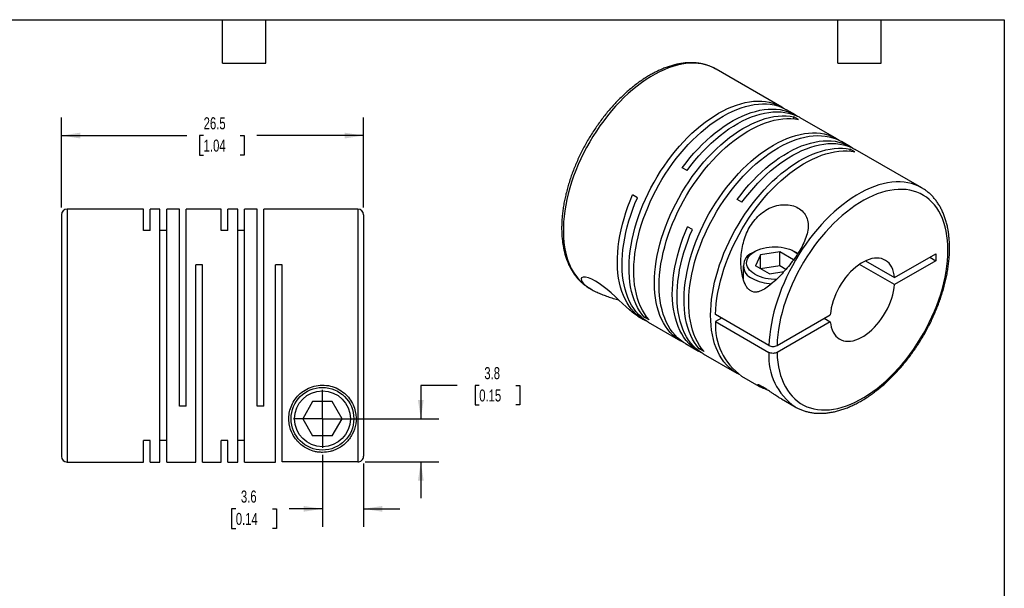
# Model space of a CAD drawing. Header units: millimetres. Extents: x 3 to 137, y 3 to 105.
# Tile 3 of 3: x 50 to 137, y 55 to 105. Entities that reach past the tile are written whole.
import ezdxf

# ---------------------------------------------------------------- set-up
doc = ezdxf.new("R2010")
doc.units = ezdxf.units.MM
doc.header["$LTSCALE"] = 0.5
doc.linetypes.add('SLD-Center', pattern=[19.05, 15.24, -1.27, 1.27, -1.27])
doc.linetypes.add('SLD-Solid', pattern=[0])
doc.layers.add('CENTER', color=40, linetype='SLD-Center')
doc.layers.add('DIMENSIONS', color=140, linetype='SLD-Solid', lineweight=25)
doc.layers.add('TEXT', color=140, linetype='SLD-Solid', lineweight=25)
doc.styles.add('SLDTEXTSTYLE0', font='TXT', dxfattribs={"width": 0.7})
doc.dimstyles.new('SLDDIMSTYLE0', dxfattribs={"dimtxt": 1.079004, "dimasz": 1.651, "dimexe": 0, "dimexo": 0.0625, "dimgap": 0.269751, "dimtad": 0, "dimtih": 1, "dimtoh": 1, "dimdec": 1, "dimrnd": 1e-09, "dimzin": 12, "dimdsep": 46, "dimtxsty": 'SLDTEXTSTYLE0', "dimsah": 1, "dimcen": 0.09, "dimadec": 0, "dimazin": 3, "dimtfac": 1, "dimtdec": 1, "dimtmove": 0, "dimatfit": 0, "dimfxl": 0, "dimfrac": 2, "dimtolj": 1, "dimtzin": 12, "dimarcsym": 0})
doc.dimstyles.new('SLDDIMSTYLE1', dxfattribs={"dimtxt": 1.079004, "dimasz": 1.651, "dimexe": 0, "dimexo": 0.0625, "dimgap": 0.269751, "dimtad": 0, "dimtih": 1, "dimtoh": 1, "dimdec": 1, "dimrnd": 1e-09, "dimzin": 12, "dimdsep": 46, "dimtxsty": 'SLDTEXTSTYLE0', "dimsah": 1, "dimcen": 0.09, "dimadec": 0, "dimazin": 3, "dimtfac": 1, "dimtdec": 1, "dimtofl": 0, "dimtmove": 0, "dimatfit": 3, "dimfxl": 0, "dimfrac": 2, "dimtolj": 1, "dimtzin": 12, "dimarcsym": 0})

# ---------------------------------------------------------------- blocks, each defined once
blk = doc.blocks.new('_D_5')
at = {"layer": 'DIMENSIONS'}
for p, q in [((53.823, 88.297), (53.823, 96.195)), ((80.323, 88.297), (80.323, 96.195)), ((53.823, 94.607), (64.84, 94.607)), ((66.302, 94.607), (65.94, 94.607)), ((65.94, 94.607), (65.94, 92.892)), ((69.509, 94.607), (69.871, 94.607)), ((69.871, 94.607), (69.871, 92.892)), ((80.323, 94.607), (70.971, 94.607)), ((65.94, 92.892), (66.302, 92.892)), ((69.871, 92.892), (69.509, 92.892))]:
    blk.add_line(p, q, dxfattribs=at)
for points in [[(53.823, 94.607), (55.474, 94.353), (55.474, 94.861)], [(80.323, 94.607), (78.672, 94.861), (78.672, 94.353)]]:
    blk.add_solid(points, dxfattribs=at)
at = {"layer": 'DIMENSIONS', "char_height": 1.0583, "attachment_point": 1, "style": 'SLDTEXTSTYLE0'}
for s, insert in [('26.5', (66.302, 96.213)), ('1.04', (66.302, 94.257))]:
    blk.add_mtext(s, dxfattribs=dict(at, insert=insert))
blk = doc.blocks.new('_D_6')
at = {"layer": 'DIMENSIONS'}
for p, q in [((76.723, 66.587), (76.723, 60.27)), ((80.323, 65.834), (80.323, 60.27)), ((69.123, 61.858), (68.76, 61.858)), ((68.76, 61.858), (68.76, 60.143)), ((72.329, 61.858), (72.691, 61.858)), ((72.691, 61.858), (72.691, 60.143)), ((76.723, 61.858), (73.791, 61.858)), ((80.323, 61.858), (83.498, 61.858)), ((68.76, 60.143), (69.123, 60.143)), ((72.691, 60.143), (72.329, 60.143))]:
    blk.add_line(p, q, dxfattribs=at)
for points in [[(76.723, 61.858), (75.072, 62.112), (75.072, 61.604)], [(80.323, 61.858), (81.974, 61.604), (81.974, 62.112)]]:
    blk.add_solid(points, dxfattribs=at)
at = {"layer": 'DIMENSIONS', "char_height": 1.0583, "attachment_point": 1, "style": 'SLDTEXTSTYLE0'}
for s, insert in [('3.6', (69.571, 63.464)), ('0.14', (69.123, 61.507))]:
    blk.add_mtext(s, dxfattribs=dict(at, insert=insert))
blk = doc.blocks.new('_D_7')
at = {"layer": 'DIMENSIONS'}
for p, q in [((88.526, 72.686), (85.351, 72.686)), ((85.351, 72.686), (85.351, 69.762)), ((90.472, 72.686), (90.11, 72.686)), ((90.11, 72.686), (90.11, 70.971)), ((93.678, 72.686), (94.041, 72.686)), ((94.041, 72.686), (94.041, 70.971)), ((90.11, 70.971), (90.472, 70.971)), ((94.041, 70.971), (93.678, 70.971)), ((77.358, 69.762), (86.939, 69.762)), ((80.458, 65.969), (86.939, 65.969)), ((85.351, 65.969), (85.351, 62.794))]:
    blk.add_line(p, q, dxfattribs=at)
for points in [[(85.351, 69.762), (85.605, 71.413), (85.097, 71.413)], [(85.351, 65.969), (85.097, 64.318), (85.605, 64.318)]]:
    blk.add_solid(points, dxfattribs=at)
at = {"layer": 'DIMENSIONS', "char_height": 1.0583, "attachment_point": 1, "style": 'SLDTEXTSTYLE0'}
for s, insert in [('3.8', (90.921, 74.292)), ('0.15', (90.472, 72.335))]:
    blk.add_mtext(s, dxfattribs=dict(at, insert=insert))
blk = doc.blocks.new('SW_CENTERMARKSYMBOL_2')
at = {"layer": 'CENTER', "color": 0}
for q in [(0, 2.54), (-2.54, 0), (0, -2.54), (2.54, 0)]:
    blk.add_line((0, 0), q, dxfattribs=at)

msp = doc.modelspace()

# ---------------------------------------------------------------- linework, layer by layer
for p, q in [((117.01, 97.111), (111.247, 100.438)), ((118.212, 96.417), (117.427, 96.87)), ((118.489, 96.02), (118.072, 96.261)), ((118.072, 96.082), (118.072, 96.261)), ((121.832, 94.327), (118.629, 96.176)), ((123.034, 93.633), (122.25, 94.086)), ((123.417, 93.175), (123, 93.416)), ((123, 93.237), (123, 93.416)), ((129.278, 90.029), (123.452, 93.392)), ((108.696, 91.55), (108.278, 91.791)), ((129.278, 90.029), (129.268, 90.035)), ((104.342, 89.153), (103.925, 89.394)), ((113.518, 88.766), (113.101, 89.007)), ((61.023, 88.162), (54.323, 88.162)), ((54.323, 88.162), (54.323, 65.962)), ((61.023, 86.269), (61.023, 88.162)), ((62.473, 88.162), (61.613, 88.162)), ((61.613, 86.269), (61.613, 88.162)), ((62.473, 65.962), (62.473, 88.162)), ((64.173, 88.162), (63.063, 88.162)), ((63.063, 65.962), (63.063, 88.162)), ((64.173, 70.862), (64.173, 88.162)), ((67.843, 88.162), (64.763, 88.162)), ((64.763, 70.862), (64.763, 88.162)), ((67.843, 86.269), (67.843, 88.162)), ((69.293, 88.162), (68.433, 88.162)), ((68.433, 86.269), (68.433, 88.162)), ((69.293, 65.962), (69.293, 88.162)), ((70.993, 88.162), (69.883, 88.162)), ((69.883, 65.962), (69.883, 88.162)), ((70.993, 70.862), (70.993, 88.162)), ((79.823, 88.162), (71.583, 88.162)), ((71.583, 70.862), (71.583, 88.162)), ((79.823, 88.162), (79.823, 65.969)), ((53.823, 87.662), (53.823, 66.462)), ((80.323, 87.662), (80.323, 66.469)), ((109.164, 86.369), (108.747, 86.61)), ((61.613, 86.269), (61.023, 86.269)), ((63.063, 86.269), (62.473, 86.269)), ((68.433, 86.269), (67.843, 86.269)), ((69.883, 86.269), (69.293, 86.269)), ((114.642, 84.437), (114.43, 84.315)), ((115.15, 84.144), (114.702, 83.178)), ((116.823, 84.403), (115.15, 84.144)), ((115.15, 82.92), (115.15, 84.144)), ((118.034, 83.704), (116.823, 84.403)), ((116.823, 83.178), (116.823, 84.403)), ((118.32, 84.315), (118.107, 84.437)), ((118.32, 84.315), (118.418, 84.255)), ((126.898, 82.143), (130.517, 84.232)), ((129.986, 83.926), (130.517, 83.62)), ((130.517, 84.232), (130.517, 83.62)), ((66.213, 83.262), (65.623, 83.262)), ((65.623, 65.962), (65.623, 83.262)), ((66.213, 65.962), (66.213, 83.262)), ((73.183, 83.262), (72.593, 83.262)), ((72.593, 65.962), (72.593, 83.262)), ((73.183, 65.969), (73.183, 83.262)), ((113.625, 83.192), (113.625, 82.049)), ((115.926, 82.471), (114.702, 83.178)), ((116.823, 83.178), (115.15, 82.919)), ((117.364, 82.866), (116.823, 83.178)), ((126.898, 81.531), (123.817, 83.31)), ((124.347, 83.616), (126.898, 82.143)), ((130.517, 83.62), (126.898, 81.531)), ((113.611, 82.073), (113.625, 82.094)), ((115.926, 82.471), (117.19, 82.667)), ((100.148, 81.212), (100.292, 81.128)), ((100.148, 81.212), (100.159, 81.205)), ((104.388, 78.764), (104.885, 78.477)), ((104.95, 78.677), (105.105, 78.767)), ((105.367, 78.436), (104.95, 78.677)), ((115.884, 76.193), (111.189, 78.904)), ((111.719, 78.598), (111.189, 78.291)), ((116.592, 76.193), (121.266, 78.892)), ((120.736, 78.586), (121.266, 78.28)), ((105.303, 78.236), (108.138, 76.599)), ((111.189, 78.291), (115.884, 75.581)), ((121.266, 78.28), (116.592, 75.581)), ((108.555, 76.358), (109.708, 75.693)), ((109.772, 75.893), (109.927, 75.983)), ((110.19, 75.652), (109.772, 75.893)), ((110.125, 75.452), (113.067, 73.754)), ((113.484, 73.513), (115.004, 72.635)), ((64.763, 70.862), (64.173, 70.862)), ((71.583, 70.862), (70.993, 70.862)), ((75.857, 71.262), (74.991, 69.762)), ((77.589, 71.262), (75.857, 71.262)), ((78.455, 69.762), (77.589, 71.262)), ((116.971, 71.5), (118.179, 70.803)), ((118.179, 70.803), (118.189, 70.797)), ((74.991, 69.762), (75.857, 68.262)), ((77.589, 68.262), (78.455, 69.762)), ((77.589, 68.262), (75.857, 68.262)), ((61.613, 67.855), (61.023, 67.855)), ((61.023, 65.962), (61.023, 67.855)), ((61.613, 65.962), (61.613, 67.855)), ((63.063, 67.855), (62.473, 67.855)), ((68.433, 67.855), (67.843, 67.855)), ((67.843, 65.962), (67.843, 67.855)), ((68.433, 65.962), (68.433, 67.855)), ((69.883, 67.855), (69.293, 67.855)), ((54.323, 65.962), (61.023, 65.962)), ((61.613, 65.962), (62.473, 65.962)), ((63.063, 65.962), (65.623, 65.962)), ((66.213, 65.962), (67.843, 65.962)), ((68.433, 65.962), (69.293, 65.962)), ((69.883, 65.962), (72.593, 65.962)), ((79.823, 65.969), (73.183, 65.969))]:
    msp.add_line(p, q)
at = {"flags": 128}
for points in [[(111.247, 100.438), (111.236, 100.445), (110.948, 100.593), (110.646, 100.717), (110.332, 100.815), (110.006, 100.888), (109.669, 100.935), (109.322, 100.957), (108.966, 100.952), (108.601, 100.922), (108.229, 100.866), (107.851, 100.784), (107.467, 100.677), (107.078, 100.544), (106.686, 100.387), (106.292, 100.206), (105.896, 100), (105.499, 99.771), (105.103, 99.519), (104.708, 99.245), (104.316, 98.95), (103.928, 98.634), (103.544, 98.297), (103.165, 97.942), (102.793, 97.569), (102.429, 97.178), (102.072, 96.771), (101.725, 96.349), (101.389, 95.913), (101.063, 95.464), (100.749, 95.003), (100.447, 94.531), (100.159, 94.05), (99.885, 93.561), (99.626, 93.065), (99.383, 92.563), (99.155, 92.056), (98.945, 91.547), (98.751, 91.035), (98.575, 90.523), (98.418, 90.012), (98.279, 89.503), (98.159, 88.997), (98.058, 88.496), (97.977, 88.001), (97.915, 87.513), (97.874, 87.033), (97.852, 86.563), (97.85, 86.104), (97.869, 85.658), (97.907, 85.224), (97.965, 84.804), (98.043, 84.4), (98.141, 84.013), (98.257, 83.643), (98.393, 83.291), (98.548, 82.958), (98.72, 82.645), (98.911, 82.354), (99.119, 82.084), (99.343, 81.836), (99.584, 81.611), (99.841, 81.41), (100.112, 81.233), (100.148, 81.212)], [(104.95, 78.677), (104.738, 78.939), (104.542, 79.223), (104.365, 79.527), (104.205, 79.852), (104.064, 80.196), (103.941, 80.559), (103.837, 80.939), (103.753, 81.336), (103.688, 81.748), (103.643, 82.175), (103.617, 82.615), (103.612, 83.068), (103.626, 83.532), (103.66, 84.006), (103.714, 84.489), (103.788, 84.979), (103.881, 85.476), (103.993, 85.978), (104.124, 86.483), (104.273, 86.992), (104.441, 87.501), (104.626, 88.011), (104.829, 88.519), (105.049, 89.025), (105.285, 89.527), (105.536, 90.024), (105.803, 90.514), (106.083, 90.997), (106.378, 91.47), (106.685, 91.934), (107.004, 92.387), (107.335, 92.827), (107.676, 93.254), (108.026, 93.666), (108.386, 94.062), (108.753, 94.442), (109.127, 94.805), (109.507, 95.148), (109.891, 95.473), (110.28, 95.777), (110.672, 96.061), (111.066, 96.322), (111.46, 96.562), (111.855, 96.778), (112.249, 96.971), (112.64, 97.14), (113.029, 97.284), (113.414, 97.404), (113.794, 97.499), (114.168, 97.568), (114.535, 97.612), (114.894, 97.63), (115.245, 97.623), (115.586, 97.59), (115.916, 97.532), (116.236, 97.448), (116.543, 97.339), (116.837, 97.205), (117.118, 97.046), (117.215, 96.984)], [(105.367, 78.436), (105.155, 78.698), (104.96, 78.982), (104.782, 79.286), (104.622, 79.611), (104.481, 79.955), (104.358, 80.318), (104.254, 80.698), (104.17, 81.095), (104.105, 81.507), (104.06, 81.934), (104.035, 82.374), (104.029, 82.827), (104.043, 83.291), (104.078, 83.765), (104.131, 84.248), (104.205, 84.738), (104.298, 85.235), (104.41, 85.737), (104.541, 86.243), (104.69, 86.751), (104.858, 87.261), (105.044, 87.77), (105.246, 88.278), (105.466, 88.784), (105.702, 89.286), (105.953, 89.783), (106.22, 90.273), (106.501, 90.756), (106.795, 91.23), (107.102, 91.693), (107.421, 92.146), (107.752, 92.586), (108.093, 93.013), (108.444, 93.425), (108.803, 93.822), (109.17, 94.201), (109.544, 94.564), (109.924, 94.908), (110.309, 95.232), (110.697, 95.536), (111.089, 95.82), (111.483, 96.081), (111.877, 96.321), (112.272, 96.537), (112.666, 96.73), (113.058, 96.899), (113.446, 97.044), (113.831, 97.163), (114.211, 97.258), (114.585, 97.327), (114.952, 97.371), (115.311, 97.39), (115.662, 97.382), (116.003, 97.349), (116.334, 97.291), (116.653, 97.207), (116.96, 97.098), (117.254, 96.964), (117.427, 96.87)], [(108.278, 91.791), (108.611, 92.228), (108.954, 92.652), (109.307, 93.061), (109.668, 93.454), (110.037, 93.83), (110.412, 94.188), (110.793, 94.528), (111.179, 94.848), (111.568, 95.148), (111.961, 95.426), (112.355, 95.683), (112.75, 95.917), (113.144, 96.129), (113.538, 96.316), (113.929, 96.48), (114.317, 96.619), (114.7, 96.733), (115.079, 96.822), (115.452, 96.886), (115.817, 96.924), (116.174, 96.937), (116.523, 96.924), (116.862, 96.886), (117.19, 96.821), (117.507, 96.732), (117.811, 96.617), (118.103, 96.478), (118.38, 96.314), (118.417, 96.29)], [(108.351, 76.485), (108.248, 76.538), (107.97, 76.702), (107.707, 76.89), (107.459, 77.102), (107.226, 77.336), (107.01, 77.593), (106.811, 77.872), (106.63, 78.172), (106.466, 78.493), (106.321, 78.833), (106.194, 79.191), (106.086, 79.568), (105.997, 79.961), (105.928, 80.37), (105.878, 80.794), (105.849, 81.231), (105.839, 81.681), (105.849, 82.143), (105.878, 82.614), (105.928, 83.095), (105.997, 83.584), (106.086, 84.08), (106.194, 84.581), (106.321, 85.086), (106.466, 85.594), (106.63, 86.103), (106.811, 86.613), (107.01, 87.121), (107.226, 87.628), (107.459, 88.131), (107.707, 88.629), (107.97, 89.12), (108.248, 89.605), (108.539, 90.081), (108.843, 90.547), (109.16, 91.002), (109.488, 91.445), (109.827, 91.875), (110.176, 92.29), (110.533, 92.69), (110.899, 93.074), (111.271, 93.44), (111.65, 93.788), (112.033, 94.117), (112.421, 94.426), (112.813, 94.714), (113.206, 94.981), (113.601, 95.225), (113.995, 95.446), (114.389, 95.645), (114.782, 95.819), (115.171, 95.969), (115.557, 96.094), (115.938, 96.194), (116.313, 96.269), (116.682, 96.319), (117.043, 96.343), (117.396, 96.341), (117.739, 96.314), (118.072, 96.261)], [(108.555, 76.358), (108.387, 76.461), (108.124, 76.649), (107.876, 76.861), (107.644, 77.096), (107.428, 77.353), (107.229, 77.632), (107.047, 77.932), (106.883, 78.252), (106.738, 78.592), (106.611, 78.95), (106.503, 79.327), (106.414, 79.72), (106.345, 80.129), (106.296, 80.553), (106.266, 80.99), (106.256, 81.44), (106.266, 81.902), (106.296, 82.374), (106.345, 82.855), (106.414, 83.343), (106.503, 83.839), (106.611, 84.34), (106.738, 84.845), (106.883, 85.353), (107.047, 85.862), (107.229, 86.372), (107.428, 86.881), (107.644, 87.387), (107.876, 87.89), (108.124, 88.388), (108.387, 88.88), (108.665, 89.364), (108.956, 89.84), (109.261, 90.306), (109.577, 90.761), (109.905, 91.204), (110.244, 91.634), (110.593, 92.049), (110.95, 92.45), (111.316, 92.833), (111.688, 93.2), (112.067, 93.548), (112.451, 93.876), (112.839, 94.185), (113.23, 94.473), (113.623, 94.74), (114.018, 94.984), (114.413, 95.206), (114.807, 95.404), (115.199, 95.578), (115.588, 95.728), (115.974, 95.853), (116.355, 95.953), (116.73, 96.028), (117.099, 96.078), (117.46, 96.102), (117.813, 96.1), (118.156, 96.073), (118.489, 96.02)], [(108.696, 91.55), (109.028, 91.988), (109.372, 92.411), (109.724, 92.82), (110.085, 93.213), (110.454, 93.589), (110.829, 93.947), (111.21, 94.287), (111.596, 94.607), (111.986, 94.907), (112.378, 95.185), (112.772, 95.442), (113.167, 95.677), (113.561, 95.888), (113.955, 96.075), (114.346, 96.239), (114.734, 96.378), (115.118, 96.492), (115.496, 96.582), (115.869, 96.645), (116.234, 96.684), (116.592, 96.696), (116.94, 96.683), (117.279, 96.645), (117.607, 96.581), (117.924, 96.491), (118.228, 96.377), (118.52, 96.237), (118.629, 96.176)], [(109.772, 75.893), (109.56, 76.155), (109.365, 76.439), (109.187, 76.743), (109.027, 77.068), (108.886, 77.412), (108.763, 77.775), (108.66, 78.155), (108.575, 78.552), (108.51, 78.964), (108.465, 79.391), (108.44, 79.831), (108.434, 80.284), (108.449, 80.748), (108.483, 81.222), (108.537, 81.705), (108.61, 82.195), (108.703, 82.692), (108.815, 83.194), (108.946, 83.7), (109.096, 84.208), (109.263, 84.717), (109.449, 85.227), (109.652, 85.735), (109.871, 86.241), (110.107, 86.743), (110.359, 87.24), (110.625, 87.73), (110.906, 88.213), (111.2, 88.687), (111.507, 89.15), (111.827, 89.603), (112.157, 90.043), (112.498, 90.47), (112.849, 90.882), (113.208, 91.278), (113.575, 91.658), (113.949, 92.021), (114.329, 92.364), (114.714, 92.689), (115.103, 92.993), (115.494, 93.277), (115.888, 93.538), (116.283, 93.778), (116.677, 93.994), (117.071, 94.187), (117.463, 94.356), (117.852, 94.5), (118.236, 94.62), (118.616, 94.715), (118.99, 94.784), (119.357, 94.828), (119.717, 94.847), (120.067, 94.839), (120.408, 94.806), (120.739, 94.748), (121.058, 94.664), (121.365, 94.555), (121.66, 94.421), (121.94, 94.262), (122.037, 94.2)], [(110.19, 75.652), (109.977, 75.914), (109.782, 76.198), (109.604, 76.502), (109.445, 76.827), (109.303, 77.171), (109.181, 77.534), (109.077, 77.914), (108.993, 78.311), (108.928, 78.723), (108.882, 79.15), (108.857, 79.59), (108.852, 80.043), (108.866, 80.507), (108.9, 80.981), (108.954, 81.464), (109.027, 81.954), (109.12, 82.451), (109.232, 82.953), (109.363, 83.459), (109.513, 83.967), (109.681, 84.477), (109.866, 84.986), (110.069, 85.495), (110.289, 86), (110.524, 86.502), (110.776, 86.999), (111.042, 87.489), (111.323, 87.972), (111.617, 88.446), (111.925, 88.909), (112.244, 89.362), (112.574, 89.802), (112.915, 90.229), (113.266, 90.641), (113.625, 91.038), (113.992, 91.417), (114.366, 91.78), (114.746, 92.124), (115.131, 92.448), (115.52, 92.752), (115.911, 93.036), (116.305, 93.297), (116.7, 93.537), (117.095, 93.753), (117.488, 93.946), (117.88, 94.115), (118.269, 94.26), (118.654, 94.379), (119.034, 94.474), (119.407, 94.543), (119.775, 94.587), (120.134, 94.606), (120.484, 94.598), (120.825, 94.565), (121.156, 94.507), (121.475, 94.423), (121.783, 94.314), (122.077, 94.18), (122.25, 94.086)], [(113.101, 89.007), (113.434, 89.444), (113.777, 89.868), (114.13, 90.277), (114.491, 90.67), (114.859, 91.046), (115.235, 91.404), (115.616, 91.744), (116.001, 92.064), (116.391, 92.364), (116.783, 92.642), (117.177, 92.899), (117.572, 93.133), (117.967, 93.345), (118.36, 93.532), (118.751, 93.696), (119.139, 93.835), (119.523, 93.949), (119.901, 94.038), (120.274, 94.102), (120.639, 94.141), (120.997, 94.153), (121.345, 94.14), (121.684, 94.102), (122.012, 94.037), (122.329, 93.948), (122.634, 93.833), (122.925, 93.694), (123.203, 93.53), (123.239, 93.506)], [(113.279, 73.64), (113.176, 73.693), (112.898, 73.857), (112.635, 74.045), (112.387, 74.257), (112.155, 74.491), (111.939, 74.748), (111.74, 75.027), (111.558, 75.327), (111.395, 75.648), (111.249, 75.988), (111.122, 76.346), (111.014, 76.722), (110.926, 77.116), (110.857, 77.525), (110.807, 77.948), (110.777, 78.386), (110.767, 78.836), (110.777, 79.297), (110.807, 79.769), (110.857, 80.25), (110.926, 80.739), (111.014, 81.235), (111.122, 81.736), (111.249, 82.241), (111.395, 82.748), (111.558, 83.258), (111.74, 83.768), (111.939, 84.276), (112.155, 84.783), (112.387, 85.285), (112.635, 85.783), (112.898, 86.275), (113.176, 86.76), (113.467, 87.236), (113.772, 87.702), (114.089, 88.157), (114.417, 88.6), (114.756, 89.03), (115.104, 89.445), (115.462, 89.845), (115.827, 90.229), (116.2, 90.595), (116.578, 90.943), (116.962, 91.272), (117.35, 91.581), (117.741, 91.869), (118.134, 92.135), (118.529, 92.38), (118.924, 92.601), (119.318, 92.799), (119.71, 92.974), (120.1, 93.124), (120.485, 93.249), (120.866, 93.349), (121.242, 93.424), (121.61, 93.474), (121.971, 93.498), (122.324, 93.496), (122.667, 93.469), (123, 93.416)], [(113.518, 88.766), (113.851, 89.204), (114.194, 89.627), (114.547, 90.036), (114.908, 90.429), (115.277, 90.805), (115.652, 91.163), (116.033, 91.503), (116.419, 91.823), (116.808, 92.123), (117.2, 92.401), (117.594, 92.658), (117.989, 92.893), (118.384, 93.104), (118.777, 93.292), (119.168, 93.455), (119.556, 93.594), (119.94, 93.709), (120.319, 93.798), (120.691, 93.861), (121.057, 93.9), (121.414, 93.912), (121.763, 93.899), (122.101, 93.861), (122.43, 93.797), (122.746, 93.707), (123.051, 93.593), (123.342, 93.453), (123.452, 93.392)], [(111.189, 78.904), (111.213, 79.376), (111.256, 79.858), (111.32, 80.348), (111.403, 80.846), (111.506, 81.349), (111.629, 81.857), (111.77, 82.368), (111.93, 82.881), (112.109, 83.395), (112.305, 83.908), (112.518, 84.419), (112.748, 84.927), (112.995, 85.43), (113.257, 85.927), (113.533, 86.417), (113.824, 86.899), (114.129, 87.371), (114.446, 87.832), (114.774, 88.28), (115.114, 88.716), (115.464, 89.137), (115.822, 89.543), (116.19, 89.932), (116.564, 90.304), (116.945, 90.657), (117.331, 90.991), (117.721, 91.305), (118.115, 91.598), (118.512, 91.868), (118.909, 92.117), (119.307, 92.342), (119.704, 92.544), (120.1, 92.721), (120.493, 92.874), (120.882, 93.002), (121.266, 93.104), (121.644, 93.181), (122.016, 93.232), (122.38, 93.257), (122.736, 93.255), (123.082, 93.228), (123.417, 93.175)], [(129.268, 90.035), (129.004, 90.172), (128.703, 90.298), (128.39, 90.399), (128.065, 90.474), (127.729, 90.523), (127.383, 90.547), (127.028, 90.544), (126.664, 90.516), (126.292, 90.462), (125.914, 90.383), (125.531, 90.277), (125.142, 90.147), (124.751, 89.992), (124.356, 89.813), (123.96, 89.609), (123.564, 89.382), (123.168, 89.132), (122.773, 88.86), (122.381, 88.566), (121.992, 88.252), (121.607, 87.917), (121.228, 87.564), (120.856, 87.192), (120.49, 86.803), (120.133, 86.397), (119.786, 85.976), (119.448, 85.541), (119.121, 85.093), (118.806, 84.633), (118.503, 84.162), (118.214, 83.682), (117.939, 83.193), (117.679, 82.698), (117.434, 82.196), (117.205, 81.69), (116.993, 81.18), (116.798, 80.669), (116.621, 80.157), (116.462, 79.646), (116.321, 79.136), (116.2, 78.63), (116.097, 78.129), (116.014, 77.633), (115.951, 77.144), (115.908, 76.664), (115.884, 76.193)], [(116.592, 75.581), (116.615, 75.148), (116.659, 74.728), (116.723, 74.322), (116.806, 73.933), (116.909, 73.56), (117.031, 73.206), (117.172, 72.87), (117.332, 72.553), (117.509, 72.257), (117.704, 71.983), (117.917, 71.73), (118.145, 71.501), (118.39, 71.294), (118.65, 71.112), (118.925, 70.954), (119.213, 70.82), (119.514, 70.712), (119.828, 70.63), (120.153, 70.573), (120.489, 70.541), (120.834, 70.536), (121.188, 70.557), (121.549, 70.603), (121.918, 70.675), (122.292, 70.773), (122.671, 70.896), (123.054, 71.044), (123.439, 71.217), (123.827, 71.414), (124.215, 71.634), (124.602, 71.877), (124.989, 72.143), (125.372, 72.43), (125.753, 72.738), (126.129, 73.066), (126.499, 73.414), (126.863, 73.779), (127.219, 74.162), (127.567, 74.561), (127.906, 74.975), (128.235, 75.403), (128.552, 75.844), (128.857, 76.297), (129.15, 76.76), (129.429, 77.232), (129.693, 77.713), (129.943, 78.2), (130.177, 78.692), (130.395, 79.189), (130.595, 79.688), (130.779, 80.189), (130.944, 80.69), (131.091, 81.189), (131.219, 81.686), (131.328, 82.179), (131.417, 82.667), (131.487, 83.148), (131.537, 83.621), (131.567, 84.085), (131.577, 84.539), (131.567, 84.981), (131.537, 85.41), (131.487, 85.825), (131.417, 86.226), (131.328, 86.61), (131.219, 86.977), (131.091, 87.326), (130.944, 87.656), (130.779, 87.966), (130.595, 88.255), (130.395, 88.523), (130.177, 88.768), (129.943, 88.99), (129.693, 89.189), (129.429, 89.364), (129.15, 89.514), (128.857, 89.64), (128.552, 89.74), (128.235, 89.814), (127.906, 89.863), (127.567, 89.886), (127.219, 89.883), (126.863, 89.854), (126.499, 89.8), (126.129, 89.719), (125.753, 89.614), (125.372, 89.483), (124.989, 89.327), (124.602, 89.146), (124.215, 88.942), (123.827, 88.714), (123.439, 88.464), (123.054, 88.191), (122.671, 87.898), (122.292, 87.583), (121.918, 87.249), (121.549, 86.896), (121.188, 86.525), (120.834, 86.137), (120.489, 85.733), (120.153, 85.314), (119.828, 84.882), (119.514, 84.437), (119.213, 83.981), (118.925, 83.515), (118.65, 83.04), (118.39, 82.557), (118.145, 82.068), (117.917, 81.574), (117.704, 81.076), (117.509, 80.577), (117.332, 80.076), (117.172, 79.575), (117.031, 79.076), (116.909, 78.581), (116.806, 78.089), (116.723, 77.604), (116.659, 77.125), (116.615, 76.654), (116.592, 76.193)], [(105.098, 78.363), (104.835, 78.506), (104.564, 78.685), (104.307, 78.889), (104.067, 79.116), (103.842, 79.366), (103.635, 79.638), (103.445, 79.932), (103.273, 80.247), (103.119, 80.583), (102.985, 80.937), (102.869, 81.31), (102.773, 81.701), (102.697, 82.108), (102.64, 82.53), (102.603, 82.966), (102.587, 83.416), (102.591, 83.878), (102.615, 84.35), (102.659, 84.832), (102.723, 85.323), (102.807, 85.82), (102.91, 86.324), (103.033, 86.832), (103.175, 87.343), (103.335, 87.856), (103.514, 88.37), (103.711, 88.883), (103.925, 89.394)], [(105.303, 78.236), (105.194, 78.301), (104.928, 78.484), (104.677, 78.69), (104.441, 78.92), (104.221, 79.172), (104.018, 79.446), (103.833, 79.741), (103.665, 80.057), (103.516, 80.393), (103.385, 80.747), (103.273, 81.12), (103.18, 81.509), (103.106, 81.915), (103.052, 82.336), (103.018, 82.77), (103.004, 83.218), (103.009, 83.677), (103.035, 84.146), (103.08, 84.625), (103.145, 85.113), (103.229, 85.607), (103.333, 86.107), (103.455, 86.611), (103.597, 87.118), (103.757, 87.627), (103.934, 88.137), (104.13, 88.646), (104.342, 89.153)], [(109.92, 75.579), (109.88, 75.599), (109.6, 75.758), (109.333, 75.94), (109.082, 76.147), (108.846, 76.376), (108.626, 76.629), (108.424, 76.903), (108.238, 77.198), (108.07, 77.514), (107.921, 77.85), (107.79, 78.204), (107.678, 78.577), (107.585, 78.966), (107.511, 79.372), (107.458, 79.793), (107.423, 80.227), (107.409, 80.675), (107.415, 81.134), (107.44, 81.603), (107.485, 82.082), (107.55, 82.57), (107.634, 83.064), (107.738, 83.564), (107.861, 84.068), (108.002, 84.575), (108.162, 85.084), (108.34, 85.594), (108.535, 86.103), (108.747, 86.61)], [(110.125, 75.452), (110.017, 75.517), (109.75, 75.7), (109.499, 75.906), (109.263, 76.136), (109.044, 76.388), (108.841, 76.662), (108.655, 76.957), (108.488, 77.273), (108.338, 77.609), (108.207, 77.964), (108.095, 78.336), (108.002, 78.726), (107.929, 79.131), (107.875, 79.552), (107.841, 79.986), (107.826, 80.434), (107.832, 80.893), (107.857, 81.362), (107.902, 81.842), (107.967, 82.329), (108.052, 82.823), (108.155, 83.323), (108.278, 83.827), (108.419, 84.334), (108.579, 84.843), (108.757, 85.353), (108.952, 85.862), (109.164, 86.369)], [(114.642, 82.437), (114.465, 82.551), (114.31, 82.675), (114.18, 82.809), (114.075, 82.949), (113.997, 83.096), (113.947, 83.246), (113.926, 83.399), (113.933, 83.552), (113.969, 83.704), (114.033, 83.852), (114.124, 83.996), (114.242, 84.133), (114.385, 84.262), (114.551, 84.382), (114.739, 84.49), (114.945, 84.586), (115.169, 84.668), (115.407, 84.736), (115.656, 84.789), (115.913, 84.826), (116.176, 84.847), (116.441, 84.851), (116.705, 84.839), (116.966, 84.81), (117.22, 84.765), (117.463, 84.704), (117.694, 84.629), (117.91, 84.539), (118.107, 84.437), (118.284, 84.323), (118.406, 84.228)], [(126.898, 82.143), (126.866, 82.398), (126.814, 82.636), (126.742, 82.858), (126.651, 83.061), (126.543, 83.243), (126.416, 83.404), (126.273, 83.542), (126.115, 83.656), (125.942, 83.746), (125.755, 83.811), (125.557, 83.85), (125.348, 83.863), (125.131, 83.85), (124.906, 83.812), (124.674, 83.747), (124.439, 83.658), (124.201, 83.544), (123.963, 83.406), (123.725, 83.245), (123.49, 83.063), (123.259, 82.861), (123.034, 82.64), (122.816, 82.401), (122.607, 82.147), (122.409, 81.879), (122.223, 81.599), (122.05, 81.31), (121.891, 81.012), (121.748, 80.709), (121.622, 80.402), (121.513, 80.094), (121.422, 79.787), (121.351, 79.483), (121.299, 79.184), (121.266, 78.892)], [(104.389, 78.764), (104.375, 78.771), (104.217, 78.871), (104.047, 78.993), (103.86, 79.14), (103.659, 79.31), (103.366, 79.573), (103.041, 79.879), (102.726, 80.177), (102.385, 80.497), (102.049, 80.802), (101.695, 81.106), (101.35, 81.38), (101, 81.631), (100.668, 81.839), (100.348, 82.006), (100.056, 82.123), (99.8, 82.185), (99.591, 82.188), (99.454, 82.131), (99.402, 82.027), (99.43, 81.884), (99.494, 81.772), (99.592, 81.652), (99.726, 81.522), (99.891, 81.39), (99.891, 81.39)], [(121.266, 78.28), (121.299, 78.025), (121.351, 77.787), (121.422, 77.565), (121.513, 77.362), (121.622, 77.18), (121.748, 77.019), (121.891, 76.881), (122.05, 76.767), (122.223, 76.677), (122.409, 76.612), (122.607, 76.573), (122.816, 76.56), (123.034, 76.573), (123.259, 76.612), (123.49, 76.676), (123.725, 76.765), (123.963, 76.879), (124.201, 77.017), (124.439, 77.178), (124.674, 77.36), (124.906, 77.562), (125.131, 77.783), (125.348, 78.022), (125.557, 78.276), (125.755, 78.544), (125.942, 78.824), (126.115, 79.113), (126.273, 79.411), (126.416, 79.714), (126.543, 80.021), (126.651, 80.329), (126.742, 80.636), (126.814, 80.94), (126.866, 81.239), (126.898, 81.531)]]:
    msp.add_lwpolyline(points, dxfattribs=at)
for radius in [2.75, 2.45]:
    msp.add_circle((76.723, 69.762), radius)
for centre, radius, start, end in [((54.323, 87.662), 0.5, 90, 180), ((79.823, 87.662), 0.5, 0, 90), ((114.859, 83.192), 1.202, 110.94412, 249.072), ((116.241, 85.403), 3.793, 241.48699, 268.17955), ((116.335, 85.66), 3.641, 242.29132, 273.85711), ((116.674, 77.985), 5.493, 176.8035, 234.50179), ((121.244, 75.215), 5.373, 176.09232, 235.21297), ((54.323, 66.462), 0.5, 180, 270)]:
    msp.add_arc(centre, radius, start, end)
for points, knots in [([(111.25, 100.432), (111.208, 100.458), (111.074, 100.538), (110.835, 100.649), (110.535, 100.766), (110.224, 100.86), (109.903, 100.93), (109.573, 100.978), (109.233, 101.002), (108.885, 101.003), (108.529, 100.98), (108.167, 100.933), (107.799, 100.863), (107.426, 100.769), (107.049, 100.652), (106.669, 100.512), (106.287, 100.35), (105.903, 100.165), (105.52, 99.958), (105.138, 99.731), (104.757, 99.483), (104.379, 99.215), (104.004, 98.929), (103.633, 98.623), (103.267, 98.301), (102.907, 97.961), (102.554, 97.605), (102.208, 97.234), (101.869, 96.848), (101.54, 96.449), (101.22, 96.038), (100.91, 95.614), (100.611, 95.18), (100.323, 94.736), (100.048, 94.283), (99.785, 93.823), (99.535, 93.356), (99.3, 92.883), (99.079, 92.405), (98.872, 91.924), (98.681, 91.44), (98.506, 90.955), (98.347, 90.469), (98.205, 89.984), (98.08, 89.501), (97.972, 89.02), (97.882, 88.544), (97.809, 88.072), (97.755, 87.606), (97.718, 87.147), (97.701, 86.696), (97.702, 86.254), (97.721, 85.822), (97.76, 85.4), (97.817, 84.991), (97.893, 84.595), (97.988, 84.213), (98.101, 83.846), (98.232, 83.496), (98.382, 83.162), (98.549, 82.846), (98.732, 82.55), (98.933, 82.273), (99.148, 82.016), (99.379, 81.78), (99.624, 81.566), (99.884, 81.375), (100.063, 81.255), (100.159, 81.205), (100.161, 81.205)], [0, 0, 0, 0, 0.006853, 0.021597, 0.036345, 0.051119, 0.065938, 0.080818, 0.095772, 0.110803, 0.125912, 0.141094, 0.156342, 0.171646, 0.186994, 0.202376, 0.217782, 0.233203, 0.248633, 0.264065, 0.279496, 0.294922, 0.310341, 0.325753, 0.341158, 0.356554, 0.371942, 0.387324, 0.402699, 0.418068, 0.433432, 0.448792, 0.464148, 0.479502, 0.494855, 0.510208, 0.525561, 0.540915, 0.556271, 0.57163, 0.586994, 0.602362, 0.617736, 0.633117, 0.648505, 0.663902, 0.679308, 0.694724, 0.710149, 0.725584, 0.741028, 0.756479, 0.771937, 0.787397, 0.802855, 0.818303, 0.833734, 0.849139, 0.864507, 0.879826, 0.895085, 0.910273, 0.925382, 0.940409, 0.955355, 0.970227, 0.985038, 0.999806, 1, 1, 1, 1]), ([(118.192, 70.799), (118.253, 70.763), (118.407, 70.675), (118.667, 70.559), (118.97, 70.448), (119.283, 70.36), (119.607, 70.296), (119.94, 70.254), (120.282, 70.236), (120.632, 70.241), (120.989, 70.27), (121.353, 70.323), (121.723, 70.399), (122.097, 70.499), (122.475, 70.622), (122.856, 70.768), (123.238, 70.936), (123.621, 71.127), (124.004, 71.339), (124.386, 71.571), (124.767, 71.824), (125.144, 72.097), (125.518, 72.389), (125.888, 72.698), (126.252, 73.026), (126.61, 73.37), (126.962, 73.73), (127.306, 74.105), (127.642, 74.494), (127.969, 74.896), (128.287, 75.311), (128.594, 75.737), (128.89, 76.174), (129.175, 76.62), (129.447, 77.075), (129.707, 77.537), (129.952, 78.006), (130.184, 78.48), (130.402, 78.959), (130.604, 79.441), (130.791, 79.925), (130.962, 80.411), (131.117, 80.896), (131.255, 81.381), (131.376, 81.864), (131.479, 82.343), (131.565, 82.819), (131.633, 83.289), (131.682, 83.753), (131.714, 84.21), (131.727, 84.659), (131.721, 85.099), (131.696, 85.528), (131.653, 85.947), (131.591, 86.352), (131.51, 86.745), (131.411, 87.123), (131.293, 87.486), (131.157, 87.833), (131.003, 88.162), (130.832, 88.472), (130.644, 88.764), (130.439, 89.036), (130.219, 89.287), (129.985, 89.518), (129.736, 89.726), (129.497, 89.899), (129.335, 89.993), (129.265, 90.033)], [0, 0, 0, 0, 0.009802, 0.024559, 0.039325, 0.054122, 0.06897, 0.083882, 0.098869, 0.113934, 0.129076, 0.144291, 0.159568, 0.174898, 0.19027, 0.205673, 0.221098, 0.236537, 0.251982, 0.267429, 0.282872, 0.298311, 0.313743, 0.329167, 0.344583, 0.359992, 0.375393, 0.390787, 0.406174, 0.421556, 0.436933, 0.452306, 0.467676, 0.483044, 0.498411, 0.513778, 0.529145, 0.544514, 0.559885, 0.575259, 0.590638, 0.606022, 0.621412, 0.636809, 0.652214, 0.667627, 0.68305, 0.698482, 0.713924, 0.729375, 0.744836, 0.760303, 0.775776, 0.791251, 0.80672, 0.822179, 0.837619, 0.85303, 0.868401, 0.88372, 0.898975, 0.914157, 0.929259, 0.944279, 0.959218, 0.974087, 0.988899, 1, 1, 1, 1]), ([(114.289, 80.975), (114.46, 80.877), (114.646, 80.856), (114.916, 80.896), (115.005, 80.921), (115.18, 80.986), (115.266, 81.026), (115.522, 81.163), (115.687, 81.274), (116.01, 81.518), (116.169, 81.651), (116.641, 82.077), (116.955, 82.399), (117.56, 83.081), (117.853, 83.444), (118.407, 84.222), (118.658, 84.621), (118.969, 85.251), (119.059, 85.461), (119.204, 85.881), (119.26, 86.093), (119.324, 86.502), (119.333, 86.704), (119.299, 87.088), (119.256, 87.269), (119.114, 87.608), (119.015, 87.763), (118.769, 88.035), (118.618, 88.155), (118.281, 88.346), (118.089, 88.421), (117.683, 88.52), (117.469, 88.544), (117.021, 88.541), (116.795, 88.513), (116.348, 88.406), (116.123, 88.326), (115.698, 88.122), (115.497, 87.998), (115.115, 87.711), (114.939, 87.549), (114.618, 87.201), (114.472, 87.013), (114.209, 86.615), (114.095, 86.409), (113.796, 85.774), (113.652, 85.328), (113.463, 84.399), (113.42, 83.931), (113.428, 83.229), (113.443, 82.995), (113.503, 82.526), (113.547, 82.296), (113.672, 81.85), (113.754, 81.63), (113.92, 81.339), (113.984, 81.248), (114.126, 81.09), (114.203, 81.025), (114.289, 80.975)], [0, 0, 0, 0, 0.03125, 0.03125, 0.046875, 0.046875, 0.0625, 0.0625, 0.09375, 0.09375, 0.125, 0.125, 0.1875, 0.1875, 0.25, 0.25, 0.3125, 0.3125, 0.34375, 0.34375, 0.375, 0.375, 0.40625, 0.40625, 0.4375, 0.4375, 0.46875, 0.46875, 0.5, 0.5, 0.53125, 0.53125, 0.5625, 0.5625, 0.59375, 0.59375, 0.625, 0.625, 0.65625, 0.65625, 0.6875, 0.6875, 0.71875, 0.71875, 0.75, 0.75, 0.8125, 0.8125, 0.875, 0.875, 0.90625, 0.90625, 0.9375, 0.9375, 0.96875, 0.96875, 0.984375, 0.984375, 1, 1, 1, 1]), ([(99.891, 81.39), (100.008, 81.308), (100.246, 81.144), (100.668, 80.924), (101.099, 80.731), (101.526, 80.563), (101.987, 80.403), (102.388, 80.275), (102.643, 80.201), (102.726, 80.177)], [0, 0, 0, 0, 0.178852, 0.361026, 0.501234, 0.64146, 0.785879, 0.930287, 1, 1, 1, 1]), ([(115.884, 76.193), (115.978, 76.139), (116.107, 76.109), (116.368, 76.109), (116.498, 76.14), (116.592, 76.193)], [0, 0, 0, 0, 0.5, 0.5, 1, 1, 1, 1]), ([(116.592, 75.581), (116.498, 75.527), (116.369, 75.497), (116.108, 75.496), (115.978, 75.527), (115.884, 75.581)], [0, 0, 0, 0, 0.5, 0.5, 1, 1, 1, 1]), ([(76.723, 66.812), (76.965, 66.812), (77.198, 66.843), (77.506, 66.916), (77.603, 66.945), (77.787, 67.009), (77.873, 67.044), (78.121, 67.158), (78.269, 67.245), (78.539, 67.432), (78.661, 67.533), (79.001, 67.862), (79.191, 68.116), (79.484, 68.677), (79.59, 68.987), (79.691, 69.668), (79.686, 70.028), (79.56, 70.594), (79.498, 70.783), (79.331, 71.155), (79.225, 71.341), (78.968, 71.688), (78.817, 71.852), (78.473, 72.148), (78.284, 72.277), (77.867, 72.492), (77.645, 72.574), (77.185, 72.686), (76.944, 72.714), (76.47, 72.711), (76.23, 72.68), (75.771, 72.564), (75.552, 72.48), (75.138, 72.261), (74.949, 72.13), (74.612, 71.835), (74.461, 71.668), (74.209, 71.32), (74.105, 71.138), (73.941, 70.764), (73.88, 70.574), (73.8, 70.202), (73.778, 70.016), (73.769, 69.654), (73.782, 69.48), (73.859, 68.979), (73.963, 68.672), (74.26, 68.107), (74.447, 67.859), (74.787, 67.531), (74.91, 67.429), (75.183, 67.241), (75.33, 67.156), (75.657, 67.006), (75.84, 66.94), (76.147, 66.867), (76.257, 66.847), (76.485, 66.82), (76.602, 66.812), (76.723, 66.812)], [0, 0, 0, 0, 0.03125, 0.03125, 0.046875, 0.046875, 0.0625, 0.0625, 0.09375, 0.09375, 0.125, 0.125, 0.1875, 0.1875, 0.25, 0.25, 0.3125, 0.3125, 0.34375, 0.34375, 0.375, 0.375, 0.40625, 0.40625, 0.4375, 0.4375, 0.46875, 0.46875, 0.5, 0.5, 0.53125, 0.53125, 0.5625, 0.5625, 0.59375, 0.59375, 0.625, 0.625, 0.65625, 0.65625, 0.6875, 0.6875, 0.71875, 0.71875, 0.75, 0.75, 0.8125, 0.8125, 0.875, 0.875, 0.90625, 0.90625, 0.9375, 0.9375, 0.96875, 0.96875, 0.984375, 0.984375, 1, 1, 1, 1]), ([(115.314, 72.565), (115.276, 72.586), (115.2, 72.629), (115.104, 72.678), (115.017, 72.717), (114.948, 72.742), (114.892, 72.753), (114.867, 72.745), (114.886, 72.713), (114.963, 72.657), (115.098, 72.583), (115.277, 72.501), (115.466, 72.421), (115.614, 72.364), (115.678, 72.339)], [0, 0, 0, 0, 0.0474029, 0.0960747, 0.1461345, 0.208628, 0.2726585, 0.366652, 0.4629715, 0.586072, 0.7123337, 0.8152427, 0.9201393, 1, 1, 1, 1]), ([(116.971, 71.501), (116.892, 71.548), (116.712, 71.653), (116.439, 71.83), (116.165, 72.013), (115.95, 72.158), (115.762, 72.284), (115.607, 72.385), (115.454, 72.482), (115.361, 72.537), (115.314, 72.565)], [0, 0, 0, 0, 0.16409, 0.369428, 0.507694, 0.64922, 0.735568, 0.823718, 0.910208, 1, 1, 1, 1]), ([(79.823, 65.969), (79.955, 65.969), (80.084, 66.023), (80.269, 66.207), (80.323, 66.337), (80.323, 66.469)], [0, 0, 0, 0, 0.5, 0.5, 1, 1, 1, 1])]:
    msp.add_open_spline(points, degree=3, knots=knots)
at = {"layer": 'TEXT'}
for p, q in [((3.175, 104.775), (136.525, 104.775)), ((67.945, 100.965), (67.945, 104.775)), ((71.755, 100.965), (71.755, 104.775)), ((121.92, 100.965), (121.92, 104.775)), ((125.73, 100.965), (125.73, 104.775)), ((136.525, 104.775), (136.525, 3.175)), ((67.945, 100.965), (71.755, 100.965)), ((121.92, 100.965), (125.73, 100.965))]:
    msp.add_line(p, q, dxfattribs=at)

# ---------------------------------------------------------------- block references
at = {"layer": 'CENTER'}
msp.add_blockref('SW_CENTERMARKSYMBOL_2', (76.723, 69.762), dxfattribs=at)

# ---------------------------------------------------------------- dimensions: what is measured, and where the dimension line sits
at = {"layer": 'DIMENSIONS'}
for base, p1, p2, dimstyle, picture, middle in [((80.323, 94.607), (53.823, 87.662), (80.323, 87.662), 'SLDDIMSTYLE1', '_D_5', (67.905, 94.607)), ((76.723, 61.858), (80.323, 66.469), (76.723, 67.222), 'SLDDIMSTYLE0', '_D_6', (70.726, 61.858))]:
    dim = msp.add_linear_dim(base=base, p1=p1, p2=p2, dimstyle=dimstyle, dxfattribs=at)
    dim.commit()
    dim.dimension.update_dxf_attribs({"geometry": picture, "text_midpoint": middle, "dimtype": 160})
dim = msp.add_linear_dim(base=(85.351, 65.969), p1=(76.723, 69.762), p2=(79.823, 65.969), angle=90, dimstyle='SLDDIMSTYLE0', dxfattribs=at)
dim.commit()
dim.dimension.update_dxf_attribs({"geometry": '_D_7', "text_midpoint": (85.351, 72.686), "dimtype": 160})

doc.saveas('drawing.dxf')
